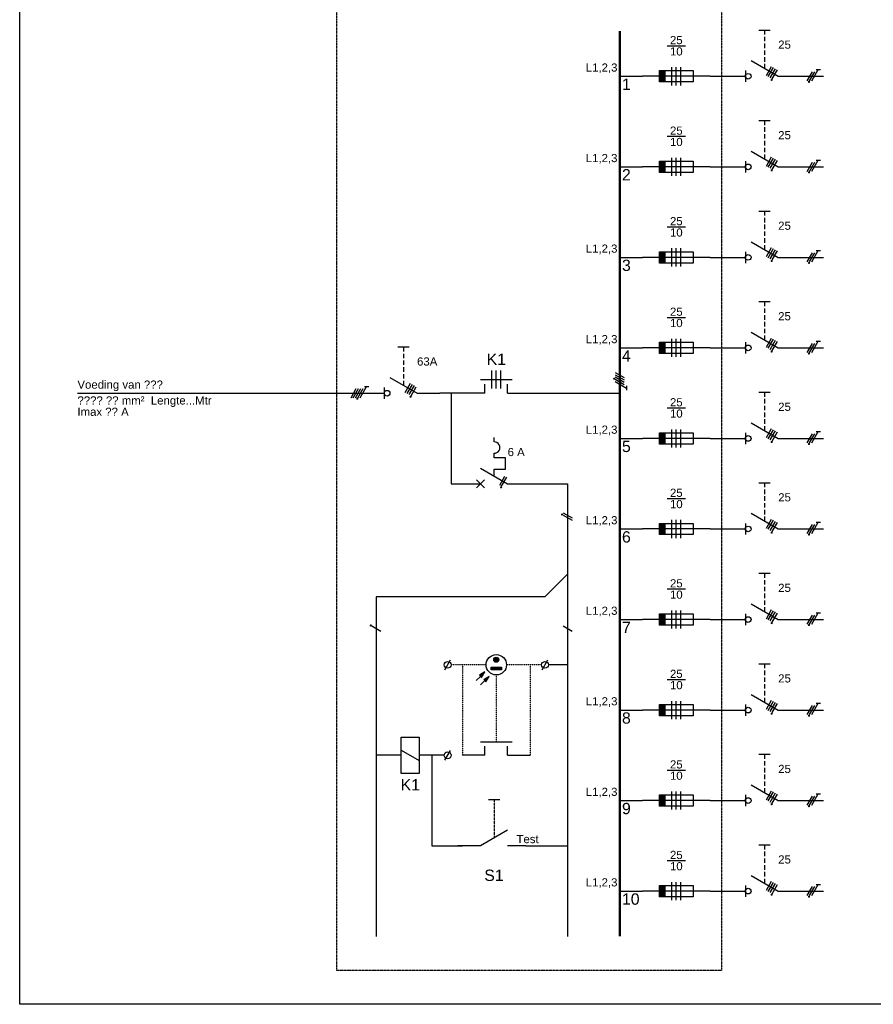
# Model space of a CAD drawing. Header units: millimetres. Extents: x -237800 to -118900, y -84100 to 8992.
# Tile 43 of 45: x -166200 to -147350, y -28500 to -6749. Entities that reach past the tile are written whole.
import ezdxf
from ezdxf.enums import TextEntityAlignment as Align

# ---------------------------------------------------------------- set-up
doc = ezdxf.new("R2010")
doc.units = ezdxf.units.MM
doc.linetypes.add('RVB_ALG_1xLong', pattern=[6, 4, -2])
doc.linetypes.add('RVB_ALG_1xShort', pattern=[4, 2, -2])
doc.layers.add('6-.--.--_Installaties_elektrotechnisch', color=3, linetype='Continuous')
doc.layers.add('RVB_ALG_TEKENBLAD_ALGEMEEN', color=2, linetype='Continuous')
doc.styles.add('RVB_ALG 01.8mm_RE', font='arial.ttf', dxfattribs={"height": 1.8})
doc.styles.get("Standard").update_dxf_attribs({"font": 'arial.ttf'})

# ---------------------------------------------------------------- blocks, each defined once
blk = doc.blocks.new('*U139')
at = {"color": 0}
for p, q in [((0, 0), (5, 0)), ((20, 0), (25, 0)), ((40, 0), (45, 0))]:
    blk.add_line(p, q, dxfattribs=at)
at = {"color": 0, "linetype": 'Continuous', "lineweight": 35, "const_width": 0.5}
blk.add_lwpolyline([(0, -10), (0, 10)], dxfattribs=at)
at = {"color": 1, "linetype": 'Continuous', "lineweight": 18}
blk.add_attdef('L', text='', height=1.8, dxfattribs=at).set_placement((-0.5, 0.5), align=Align.BOTTOM_RIGHT)
at = {"color": 2, "linetype": 'Continuous', "lineweight": 18}
blk.add_attdef('GR', text='', height=2.5, dxfattribs=at).set_placement((0.5, -0.5), align=Align.TOP_LEFT)
blk = doc.blocks.new('*U230')
h = blk.add_hatch(color=0)
edge = h.paths.add_edge_path()
edge.add_arc((-3.2, -1.22), 0.25, 0, 360)
at = {"color": 0}
for p, q in [((-3.58, -1), (-2.43, 1)), ((-3.08, -1), (-1.93, 1)), ((-2.57, -0.99), (-1.14, 1.5)), ((-1.64, 1.5), (-0.64, 1.5))]:
    blk.add_line(p, q, dxfattribs=at)
blk = doc.blocks.new('*U164')
at = {"linetype": 'Continuous', "transparency": 16777216}
for p, q in [((0, 0), (2.75, 0)), ((2.75, 1.25), (2.75, -1.25))]:
    blk.add_line(p, q, dxfattribs=at)
for points in [[(5.75, 10.23), (8.25, 10.23)], [(4, 3.46), (10, 0), (15, 0)]]:
    blk.add_lwpolyline(points, dxfattribs=at)
at = {"linetype": 'RVB_ALG_1xLong', "ltscale": 0.25, "transparency": 16777216}
blk.add_lwpolyline([(7, 10.23), (7, 1.73)], dxfattribs=at)
at = {"linetype": 'Continuous', "transparency": 16777216}
blk.add_circle((3.38, 0), 0.625, dxfattribs=at)
at = {"color": 1, "linetype": 'Continuous', "transparency": 16777216}
for tag, p in [('E_AMP', (10, 7)), ('E_ASK_2', (13, 1.5))]:
    blk.add_attdef(tag, text='', height=1.8, dxfattribs=at).set_placement(p, align=Align.MIDDLE_LEFT)
blk.add_attdef('E_ASK_1', text='', height=1.8, dxfattribs=at).set_placement((2, 1.5), align=Align.MIDDLE_RIGHT)
at = {"color": 2, "linetype": 'Continuous', "transparency": 16777216}
blk.add_attdef('E_ICODE', text='', height=2.5, dxfattribs=at).set_placement((7.5, -3), align=Align.MIDDLE_CENTER)
blk = doc.blocks.new('*U229')
h = blk.add_hatch(color=0)
edge = h.paths.add_edge_path()
edge.add_arc((-6.44, -0.79), 0.25, 0, 360)
at = {"color": 0}
for p, q in [((-7.62, 0.18), (-6.47, 2.18)), ((-7.19, -0.07), (-6.04, 1.93)), ((-6.75, -0.32), (-5.6, 1.68)), ((-6.32, -0.57), (-5.17, 1.43))]:
    blk.add_line(p, q, dxfattribs=at)
blk = doc.blocks.new('*U231')
h = blk.add_hatch(color=0)
edge = h.paths.add_edge_path()
edge.add_arc((-3.2, -1.22), 0.25, 0, 360)
at = {"color": 0}
for p, q in [((-4.58, -1), (-3.43, 1)), ((-4.08, -1), (-2.93, 1)), ((-3.58, -1), (-2.43, 1)), ((-3.08, -1), (-1.93, 1)), ((-2.57, -0.99), (-1.14, 1.5)), ((-1.64, 1.5), (-0.64, 1.5))]:
    blk.add_line(p, q, dxfattribs=at)
blk = doc.blocks.new('*U167')
at = {"color": 1, "linetype": 'Continuous', "lineweight": -2, "transparency": 16777216}
blk.add_line((5.5, 6.75), (9.5, 6.75), dxfattribs=at)
at = {"color": 0, "linetype": 'Continuous', "lineweight": -2, "transparency": 16777216}
for p, q in [((15, 0), (0, 0)), ((3.75, 1.25), (11.25, 1.25)), ((3.75, -1.25), (3.75, 1.25)), ((5, 1.25), (5, -1.25)), ((11.25, 1.25), (11.25, -1.25)), ((11.25, -1.25), (3.75, -1.25))]:
    blk.add_line(p, q, dxfattribs=at)
blk.add_solid([(3.75, 1.25), (3.75, -1.25), (5, 1.25), (5, -1.25)], dxfattribs=at)
at = {"color": 1, "linetype": 'Continuous', "lineweight": -2, "transparency": 16777216}
for tag, p in [('E_SCHRPTR', (7.5, 8)), ('E_SMLTPTR', (7.5, 5.5))]:
    blk.add_attdef(tag, text='', height=1.8, dxfattribs=at).set_placement(p, align=Align.MIDDLE_CENTER)
blk.add_attdef('E_ASK1', text='', height=1.8, dxfattribs=at).set_placement((2, 1.5), align=Align.MIDDLE_RIGHT)
blk.add_attdef('E_ASK2', text='', height=1.8, dxfattribs=at).set_placement((13, 1.5), align=Align.MIDDLE_LEFT)
at = {"color": 2, "linetype": 'Continuous', "lineweight": -2, "transparency": 16777216}
blk.add_attdef('E_ICODE', text='', height=2.5, dxfattribs=at).set_placement((7.5, -3.5), align=Align.MIDDLE_CENTER)
blk = doc.blocks.new('*U232')
at = {"color": 0}
for p, q in [((-8.5, -2), (-8.5, 2)), ((-7.5, -2), (-7.5, 2)), ((-6.5, -2), (-6.5, 2))]:
    blk.add_line(p, q, dxfattribs=at)
blk = doc.blocks.new('*U208')
at = {"color": 0}
for p, q in [((4, 3), (11, 3)), ((5, 0), (0, 0)), ((5, 0), (5, 2)), ((10, 0), (10, 2)), ((10, 0), (15, 0))]:
    blk.add_line(p, q, dxfattribs=at)
at = {"color": 2}
blk.add_attdef('E_ICODE', text='', height=2.5, dxfattribs=at).set_placement((7.5, 7.5), align=Align.MIDDLE_CENTER)
at = {"color": 1, "lineweight": 18}
blk.add_attdef('E_ASK1', text='', height=1.8, dxfattribs=at).set_placement((2, 1.5), align=Align.MIDDLE_RIGHT)
blk.add_attdef('E_ASK2', text='', height=1.8, dxfattribs=at).set_placement((13, 1.5), align=Align.MIDDLE_LEFT)
blk = doc.blocks.new('*U165')
at = {"linetype": 'Continuous', "transparency": 16777216}
for p, q in [((0, 0), (4, 0)), ((4.88, 0.88), (3.12, -0.88)), ((3.12, 0.88), (4.88, -0.88))]:
    blk.add_line(p, q, dxfattribs=at)
blk.add_lwpolyline([(7, 1.73), (7, 3.23), (9.5, 3.23), (9.5, 5.73), (7, 5.73), (7, 6.73, 1.040388), (7, 9.23), (7, 10.23)], format="xyb", dxfattribs=at)
blk.add_lwpolyline([(4, 3.46), (10, 0), (15, 0)], dxfattribs=at)
at = {"color": 1, "linetype": 'Continuous', "transparency": 16777216}
for tag, p in [('E_AMP', (10, 7)), ('E_ASK_2', (13, 1.5))]:
    blk.add_attdef(tag, text='', height=1.8, dxfattribs=at).set_placement(p, align=Align.MIDDLE_LEFT)
blk.add_attdef('E_ASK_1', text='', height=1.8, dxfattribs=at).set_placement((2, 1.5), align=Align.MIDDLE_RIGHT)
at = {"color": 2, "linetype": 'Continuous', "transparency": 16777216}
blk.add_attdef('E_ICODE', text='', height=2.5, dxfattribs=at).set_placement((7.5, -3), align=Align.MIDDLE_CENTER)
blk = doc.blocks.new('*U234')
h = blk.add_hatch(color=0)
edge = h.paths.add_edge_path()
edge.add_arc((-6.44, -0.79), 0.25, 0, 360)
at = {"color": 0}
for p, q in [((-6.75, -0.32), (-5.6, 1.68)), ((-6.32, -0.57), (-5.17, 1.43))]:
    blk.add_line(p, q, dxfattribs=at)
blk = doc.blocks.new('*U233')
h = blk.add_hatch(color=0)
edge = h.paths.add_edge_path()
edge.add_arc((-3.2, -1.22), 0.25, 0, 360)
at = {"color": 0}
for p, q in [((-3.58, -1), (-2.43, 1)), ((-3.08, -1), (-1.93, 1))]:
    blk.add_line(p, q, dxfattribs=at)
blk = doc.blocks.new('*U143')
at = {"color": 0, "transparency": 16777216}
for p, q in [((5.5, 0), (0, 0)), ((5.5, 1.15), (9.5, -1.15)), ((15, 0), (9.5, 0))]:
    blk.add_line(p, q, dxfattribs=at)
blk.add_lwpolyline([(5.5, 4), (9.5, 4), (9.5, -4), (5.5, -4)], close=True, dxfattribs=at)
at = {"color": 1, "lineweight": 18, "transparency": 16777216}
blk.add_attdef('E_ASK1', text='', height=1.8, dxfattribs=at).set_placement((2, 1.5), align=Align.MIDDLE_RIGHT)
blk.add_attdef('E_ASK2', text='', height=1.8, dxfattribs=at).set_placement((13, 1.5), align=Align.MIDDLE_LEFT)
at = {"color": 2, "transparency": 16777216}
blk.add_attdef('E_ICODE', text='', height=2.5, dxfattribs=at).set_placement((7.5, -6.5), align=Align.MIDDLE_CENTER)
blk = doc.blocks.new('*U144')
at = {"transparency": 16777216}
blk.add_line((0, 0), (4, 0), dxfattribs=at)
blk.add_lwpolyline([(4, 3.46), (10, 0), (15, 0)], dxfattribs=at)
at = {"color": 1, "linetype": 'Continuous', "transparency": 16777216}
blk.add_attdef('E_SLET', text='', height=1.8, dxfattribs=at).set_placement((8.75, 4.5), align=Align.MIDDLE_CENTER)
at = {"color": 1, "lineweight": 18, "transparency": 16777216}
blk.add_attdef('E_ASK1', text='', height=1.8, dxfattribs=at).set_placement((2, 1.5), align=Align.MIDDLE_RIGHT)
blk.add_attdef('E_ASK2', text='', height=1.8, dxfattribs=at).set_placement((13, 1.5), align=Align.MIDDLE_LEFT)
at = {"color": 1, "linetype": 'Continuous', "transparency": 16777216}
blk.add_attdef('E_AMP', text='', height=1.8, dxfattribs=at).set_placement((9.5, -1.5), align=Align.MIDDLE_LEFT)
at = {"color": 2, "transparency": 16777216}
blk.add_attdef('E_ICODE', text='', height=2.5, dxfattribs=at).set_placement((7.5, -6.5), align=Align.MIDDLE_CENTER)
blk = doc.blocks.new('*U151')
at = {"linetype": 'Continuous', "lineweight": -2, "transparency": 16777216}
h = blk.add_hatch(color=1, dxfattribs=at)
h.dxf.hatch_style = 1
h.paths.add_polyline_path([(-0.56, 4.62, 1), (0.56, 4.62, 1)])
h = blk.add_hatch(color=1, dxfattribs=at)
h.dxf.hatch_style = 1
h.paths.add_polyline_path([(1.12, 2.94), (-1.13, 2.94), (-1.13, 2.38), (1.12, 2.38)])
h = blk.add_hatch(color=0, dxfattribs=at)
h.dxf.hatch_style = 1
h.paths.add_polyline_path([(-3.26, 0.72), (-3.5, 0.95), (-3.74, 1.19), (-2.55, 1.91)])
h = blk.add_hatch(color=0, dxfattribs=at)
h.dxf.hatch_style = 1
h.paths.add_polyline_path([(-2.31, -0.24), (-2.55, 0), (-2.78, 0.24), (-1.59, 0.95)])
at = {"color": 1, "linetype": 'Continuous', "lineweight": -2, "transparency": 16777216}
blk.add_lwpolyline([(-1.13, 2.94), (1.12, 2.94), (1.12, 2.38), (-1.13, 2.38)], close=True, dxfattribs=at)
at = {"color": 0, "linetype": 'Continuous', "lineweight": -2, "transparency": 16777216, "flags": 128}
for points in [[(-4.45, 0), (-3.5, 0.95), (-3.26, 0.72), (-2.55, 1.91), (-3.74, 1.19), (-3.5, 0.95)], [(-3.5, -0.95), (-2.55, 0), (-2.31, -0.24), (-1.59, 0.95), (-2.78, 0.24), (-2.55, 0)]]:
    blk.add_lwpolyline(points, dxfattribs=at)
at = {"color": 0, "linetype": 'Continuous', "lineweight": -2, "transparency": 16777216}
blk.add_circle((0, 3.5), 2.25, dxfattribs=at)
at = {"color": 1, "linetype": 'Continuous', "lineweight": -2, "transparency": 16777216}
blk.add_circle((0, 4.62), 0.562, dxfattribs=at)
at = {"color": 1, "linetype": 'Continuous', "lineweight": -2, "transparency": 16777216, "style": 'RVB_ALG 01.8mm_RE'}
for tag, p in [('E_SLET', (1.25, 6.75)), ('E_VRDINR', (5, 3.9)), ('E_GRP', (5, 1.55))]:
    blk.add_attdef(tag, text='', height=1.8, dxfattribs=at).set_placement(p, align=Align.MIDDLE_CENTER)
blk = doc.blocks.new('*U40')
at = {"color": 1, "linetype": 'Continuous', "lineweight": -2, "transparency": 16777216}
blk.add_line((-0.62, -1.08), (0.62, 1.08), dxfattribs=at)
blk.add_circle((0, 0), 0.75, dxfattribs=at)
at = {"color": 1, "linetype": 'Continuous', "lineweight": -2, "transparency": 16777216, "style": 'RVB_ALG 01.8mm_RE'}
for tag, p in [('E_VRDINR', (3, 3)), ('E_GRP', (3, 0.5)), ('E_BST', (3, -2)), ('E_AMP', (3, -4.5))]:
    blk.add_attdef(tag, p, '', height=1.8, dxfattribs=at)

msp = doc.modelspace()

# ---------------------------------------------------------------- hatches: boundary and pattern name
at = {"layer": '6-.--.--_Installaties_elektrotechnisch', "transparency": 16777216}
h = msp.add_hatch(color=256, dxfattribs=at)
edge = h.paths.add_edge_path()
edge.add_arc((-158447, -20130), 25, -90, 270)

# ---------------------------------------------------------------- linework, layer by layer
for p, q in [((-164925, -15000), (-158425, -15000)), ((-156425, -15000), (-156925, -15000)), ((-154925, -15000), (-152950, -15000)), ((-158425, -20142), (-158225, -20257)), ((-154200, -20142), (-154000, -20257))]:
    msp.add_line(p, q, dxfattribs=at)
at = {"layer": '6-.--.--_Installaties_elektrotechnisch', "color": 1, "linetype": 'RVB_ALG_1xLong', "transparency": 16777216}
msp.add_lwpolyline([(-159200, -5750), (-150700, -5750), (-150700, -27750), (-159200, -27750)], close=True, dxfattribs=at)
at = {"layer": '6-.--.--_Installaties_elektrotechnisch', "transparency": 16777216, "flags": 128}
for points in [[(-156675, -15000), (-156675, -17000), (-156425, -17000)], [(-154925, -17000), (-154100, -17000), (-154100, -27000)], [(-154100, -19000), (-154600, -19500), (-158325, -19500), (-158325, -27000)], [(-154100, -21000), (-154525, -21000)], [(-157100, -23000), (-157100, -25000), (-156425, -25000)], [(-155025, -25000), (-154100, -25000)]]:
    msp.add_lwpolyline(points, dxfattribs=at)
at = {"layer": '6-.--.--_Installaties_elektrotechnisch', "linetype": 'RVB_ALG_1xShort', "transparency": 16777216, "flags": 128}
for points in [[(-155900, -21000), (-156675, -21000)], [(-156425, -21000), (-156425, -23000)], [(-154675, -21000), (-155450, -21000)], [(-154925, -21000), (-154925, -23000)], [(-155675, -21225), (-155675, -22700)]]:
    msp.add_lwpolyline(points, dxfattribs=at)
at = {"layer": '6-.--.--_Installaties_elektrotechnisch', "transparency": 16777216}
msp.add_lwpolyline([(-155850, -23977), (-155600, -23977)], dxfattribs=at)
at = {"layer": '6-.--.--_Installaties_elektrotechnisch', "linetype": 'RVB_ALG_1xLong', "ltscale": 0.25, "transparency": 16777216}
msp.add_lwpolyline([(-155725, -23977), (-155725, -24827)], dxfattribs=at)
at = {"layer": 'RVB_ALG_TEKENBLAD_ALGEMEEN', "transparency": 16777216}
msp.add_lwpolyline([(-166200, -1500), (-120900, -1500), (-120900, -28500), (-166200, -28500)], close=True, dxfattribs=at)

# ---------------------------------------------------------------- block references
at = {"layer": '6-.--.--_Installaties_elektrotechnisch', "transparency": 16777216, "xscale": 100, "yscale": 100, "zscale": 100}
for name, p, values in [('*U139', (-152950, -8000), {'L': 'L1,2,3', 'GR': '1'}), ('*U167', (-152450, -8000), {'E_SCHRPTR': '25', 'E_SMLTPTR': '10'}), ('*U164', (-150450, -8000), {'E_AMP': '25'}), ('*U139', (-152950, -10000), {'L': 'L1,2,3', 'GR': '2'}), ('*U167', (-152450, -10000), {'E_SCHRPTR': '25', 'E_SMLTPTR': '10'}), ('*U164', (-150450, -10000), {'E_AMP': '25'}), ('*U139', (-152950, -12000), {'L': 'L1,2,3', 'GR': '3'}), ('*U164', (-150450, -12000), {'E_AMP': '25'}), ('*U167', (-152450, -12000), {'E_SCHRPTR': '25', 'E_SMLTPTR': '10'}), ('*U139', (-152950, -14000), {'L': 'L1,2,3', 'GR': '4'}), ('*U164', (-150450, -14000), {'E_AMP': '25'}), ('*U167', (-152450, -14000), {'E_SCHRPTR': '25', 'E_SMLTPTR': '10'}), ('*U164', (-158425, -15000), {'E_AMP': '63A'}), ('*U208', (-156425, -15000), {'E_ICODE': 'K1'}), ('*U139', (-152950, -16000), {'L': 'L1,2,3', 'GR': '5'}), ('*U164', (-150450, -16000), {'E_AMP': '25'}), ('*U167', (-152450, -16000), {'E_SCHRPTR': '25', 'E_SMLTPTR': '10'}), ('*U165', (-156425, -17000), {'E_AMP': '6 A'}), ('*U139', (-152950, -18000), {'L': 'L1,2,3', 'GR': '6'}), ('*U167', (-152450, -18000), {'E_SCHRPTR': '25', 'E_SMLTPTR': '10'}), ('*U164', (-150450, -18000), {'E_AMP': '25'}), ('*U139', (-152950, -20000), {'L': 'L1,2,3', 'GR': '7'}), ('*U167', (-152450, -20000), {'E_SCHRPTR': '25', 'E_SMLTPTR': '10'}), ('*U164', (-150450, -20000), {'E_AMP': '25'}), ('*U139', (-152950, -22000), {'L': 'L1,2,3', 'GR': '8'}), ('*U164', (-150450, -22000), {'E_AMP': '25'}), ('*U167', (-152450, -22000), {'E_SCHRPTR': '25', 'E_SMLTPTR': '10'}), ('*U139', (-152950, -24000), {'L': 'L1,2,3', 'GR': '9'}), ('*U164', (-150450, -24000), {'E_AMP': '25'}), ('*U167', (-152450, -24000), {'E_SCHRPTR': '25', 'E_SMLTPTR': '10'}), ('*U139', (-152950, -26000), {'L': 'L1,2,3', 'GR': '10'}), ('*U164', (-150450, -26000), {'E_AMP': '25'}), ('*U167', (-152450, -26000), {'E_SCHRPTR': '25', 'E_SMLTPTR': '10'})]:
    msp.add_blockref(name, p, dxfattribs=at).add_auto_attribs(values)
for name, p in [('*U232', (-150950, -8000)), ('*U229', (-148950, -8000)), ('*U230', (-148450, -8000)), ('*U229', (-148950, -10000)), ('*U232', (-150950, -10000)), ('*U230', (-148450, -10000)), ('*U232', (-150950, -12000)), ('*U229', (-148950, -12000)), ('*U230', (-148450, -12000)), ('*U232', (-150950, -14000)), ('*U229', (-148950, -14000)), ('*U230', (-148450, -14000)), ('*U232', (-154925, -14700)), ('*U229', (-156925, -15000)), ('*U231', (-158425, -15000)), ('*U232', (-150950, -16000)), ('*U229', (-148950, -16000)), ('*U230', (-148450, -16000)), ('*U234', (-154925, -17000)), ('*U232', (-150950, -18000)), ('*U229', (-148950, -18000)), ('*U230', (-148450, -18000)), ('*U229', (-148950, -20000)), ('*U232', (-150950, -20000)), ('*U230', (-148450, -20000)), ('*U151', (-155675, -21350)), ('*U40', (-156750, -21000)), ('*U40', (-154600, -21000)), ('*U232', (-150950, -22000)), ('*U229', (-148950, -22000)), ('*U230', (-148450, -22000)), ('*U208', (-156425, -23000)), ('*U40', (-156750, -23000)), ('*U232', (-150950, -24000)), ('*U229', (-148950, -24000)), ('*U230', (-148450, -24000)), ('*U232', (-150950, -26000)), ('*U229', (-148950, -26000)), ('*U230', (-148450, -26000))]:
    msp.add_blockref(name, p, dxfattribs=at)
at = {"layer": '6-.--.--_Installaties_elektrotechnisch', "transparency": 16777216, "xscale": 100, "yscale": 100, "zscale": 100, "rotation": 270}
for name, p in [('*U231', (-152950, -15000)), ('*U233', (-154100, -18000))]:
    msp.add_blockref(name, p, dxfattribs=at)
at = {"layer": '6-.--.--_Installaties_elektrotechnisch', "transparency": 16777216}
ref = msp.add_blockref('*U143', (-158325, -23000), dxfattribs=dict(at, xscale=100, yscale=100, zscale=100))
ref.add_attrib('E_ICODE', 'K1', dxfattribs={"layer": '0', "color": 2, "height": 250}).set_placement((-157575, -23650), align=Align.MIDDLE_CENTER)
ref = msp.add_blockref('*U144', (-155025, -25000), dxfattribs=dict(at, xscale=-100, yscale=100, zscale=100))
ref.add_attrib('E_ICODE', 'S1', dxfattribs={"layer": '0', "color": 2, "height": 250}).set_placement((-155727, -25650), align=Align.MIDDLE_CENTER)
ref.add_attrib('E_ASK1', 'Test', dxfattribs={"layer": '0', "color": 1, "lineweight": 18, "height": 180}).set_placement((-154740, -24850), align=Align.MIDDLE_RIGHT)

# ---------------------------------------------------------------- texts
at = {"layer": '6-.--.--_Installaties_elektrotechnisch', "color": 1, "transparency": 16777216}
for s, p in [('Voeding van ???', (-164925, -14900)), ('???? ?? mm²  Lengte...Mtr', (-164925, -15250)), ('Imax ?? A', (-164925, -15500))]:
    msp.add_text(s, height=180, dxfattribs=at).set_placement(p)

doc.saveas('drawing.dxf')
